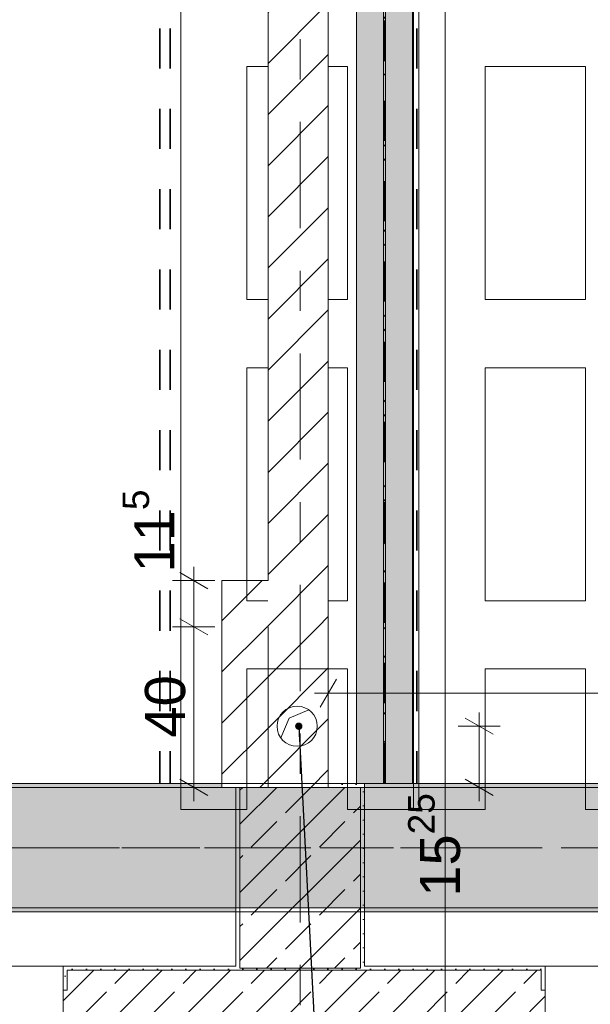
# Model space of a CAD drawing. Header units: metres. Extents: x -3.6 to 84.5, y -11 to 16.8.
# Tile 146 of 225: x 39.4 to 40.9, y 0.2 to 2.6. Entities that reach past the tile are written whole.
import ezdxf

# ---------------------------------------------------------------- set-up
doc = ezdxf.new("R2010")
doc.units = ezdxf.units.M
doc.header["$MEASUREMENT"] = 0
for name, pattern in [('Achse', [0.2, 0.1, -0.05, 0, -0.05]), ('Strichlinie doppelt', [0.546806, 0.264583, -0.105833, 0.070556, -0.105833]), ('Wipeout_Contour', [1, 0, -1])]:
    doc.linetypes.add(name, pattern=pattern)
for name, color, linetype in [('155 - Bemaßung_ Beschriftung.Ausbau - Deckenelemente', 7, 'Continuous'), ('305 - Elemente.Linie_ Schraffur - Deckenspiegel', 7, 'Continuous'), ('451 - Universal.Achsen Raster', 7, 'Continuous'), ('604 - Struktur.Wand Aussen', 7, 'Continuous'), ('605 - Struktur.Wand Innen', 7, 'Continuous'), ('607 - Struktur.Stütze', 7, 'Continuous'), ('608 - Struktur.Träger', 7, 'Continuous'), ('612 - Struktur.Stahlbau', 7, 'Continuous'), ('Abbruch_155 - Bemaßung_ Beschriftung.Ausbau - Deckenelemente', 7, 'Continuous'), ('Abbruch_605 - Struktur.Wand Innen', 7, 'Continuous'), ('Neubau_155 - Bemaßung_ Beschriftung.Ausbau - Deckenelemente', 7, 'Continuous'), ('Neubau_401 - Zone.Raum_ Raumbegrenzung_ Whg.', 7, 'Continuous'), ('Neubau_605 - Struktur.Wand Innen', 7, 'Continuous'), ('Neubau_612 - Struktur.Stahlbau', 7, 'Continuous')]:
    doc.layers.add(name, color=color, linetype=linetype)
doc.styles.add('ERSTELLTER_STIL_2', font='txt')
doc.linetypes.add('Abbruch 1', pattern='A,0,[1,2022.0244.A_L5A-PL04.08_iB_Deckenelemente 1.OG1.Shx,S=0.001984,R=0,X=0,Y=0],-0.25,0', length=0.25)
doc.dimstyles.new('ERSTELLTER_STIL__4', dxfattribs={"dimtxt": 0.1, "dimasz": 0.0532, "dimexe": 0.18, "dimexo": 0.0625, "dimgap": 0, "dimtad": 1, "dimzin": 0, "dimdsep": 46, "dimtxsty": 'ERSTELLTER_STIL_2', "dimblk": 'ARROWHEAD_2', "dimblk1": 'ARROWHEAD_2', "dimblk2": 'ARROWHEAD_2', "dimcen": 0.09, "dimse1": 1, "dimse2": 1, "dimclrd": 256, "dimclre": 256, "dimclrt": 256, "dimazin": 0, "dimtfac": 1, "dimtdec": 4, "dimtmove": 0, "dimatfit": 3, "dimfxl": 1, "dimtolj": 1, "dimtzin": 0, "dimarcsym": 0})
doc.dimstyles.new('ERSTELLTER_STIL__5', dxfattribs={"dimtxt": 0.1, "dimasz": 0.0532, "dimexe": 0.18, "dimexo": 0.0625, "dimgap": 0, "dimtad": 1, "dimtih": 1, "dimtoh": 1, "dimzin": 0, "dimdsep": 46, "dimtxsty": 'ERSTELLTER_STIL_2', "dimblk": 'ARROWHEAD_2', "dimblk1": 'ARROWHEAD_2', "dimblk2": 'ARROWHEAD_2', "dimcen": 0.09, "dimse1": 1, "dimse2": 1, "dimclrd": 256, "dimclre": 256, "dimclrt": 256, "dimazin": 0, "dimtfac": 1, "dimtdec": 4, "dimtmove": 2, "dimatfit": 3, "dimfxl": 1, "dimtolj": 1, "dimtzin": 0, "dimarcsym": 0})
doc.dimstyles.new('ERSTELLTER_STIL__6', dxfattribs={"dimtxt": 0.1, "dimasz": 0.0532, "dimexe": 0.18, "dimexo": 0.0625, "dimgap": 0, "dimtad": 1, "dimzin": 0, "dimdsep": 46, "dimtxsty": 'ERSTELLTER_STIL_2', "dimblk": 'ARROWHEAD_2', "dimblk1": 'ARROWHEAD_2', "dimblk2": 'ARROWHEAD_2', "dimcen": 0.09, "dimse1": 1, "dimse2": 1, "dimclrd": 256, "dimclre": 256, "dimclrt": 256, "dimazin": 0, "dimtfac": 1, "dimtdec": 4, "dimtmove": 2, "dimatfit": 3, "dimfxl": 1, "dimtolj": 1, "dimtzin": 0, "dimarcsym": 0})
doc.dimstyles.new('ERSTELLTER_STIL__7', dxfattribs={"dimtxt": 0.18, "dimasz": 0.03648, "dimexe": 0.18, "dimexo": 0.0625, "dimgap": 0, "dimtad": 0, "dimtih": 1, "dimtoh": 1, "dimdec": 4, "dimzin": 0, "dimdsep": 46, "dimcen": 0.09, "dimadec": 0, "dimazin": 0, "dimtfac": 1, "dimtdec": 4, "dimtmove": 0, "dimatfit": 3, "dimldrblk": 'ARROWHEAD_11', "dimfxl": 1, "dimtolj": 1, "dimtzin": 0, "dimarcsym": 0})
pattern_1 = [(45, (0, 0), (-0.08485281, 0.08485281), []), (45, (-0.04243, 0.04243), (-0.08485281, 0.08485281), [0.09, -0.03])]
pattern_2 = [(45, (0, 0), (-0.01767767, 0.01767767), [0, -0.025])]
pattern_3 = [(45, (0, 0), (-0.0636396, 0.0636396), [])]

# ---------------------------------------------------------------- blocks, each defined once
blk = doc.blocks.new('*D330')
at = {"layer": '155 - Bemaßung_ Beschriftung.Ausbau - Deckenelemente', "color": 160, "linetype": 'Continuous', "lineweight": 5, "true_color": 0x3232ff}
for p, q in [((40.2, 0.8825), (40.2, 0.9875)), ((43.745, 0.8825), (43.745, 0.9875)), ((40.2202, 0.97), (40.1798, 0.9)), ((43.7248, 0.9), (43.7652, 0.97)), ((40.1658, 0.935), (40.2, 0.935)), ((40.2, 0.935), (43.745, 0.935)), ((43.745, 0.935), (43.7792, 0.935))]:
    blk.add_line(p, q, dxfattribs=at)
at = {"layer": '155 - Bemaßung_ Beschriftung.Ausbau - Deckenelemente', "color": 160, "lineweight": 5, "true_color": 0x3232ff, "insert": (41.6805, 0.9356), "char_height": 0.1, "attachment_point": 7, "style": 'ERSTELLTER_STIL_2'}
blk.add_mtext('\\A1;{\\pql;\\fArial|b0|i0|c0|p38;3,54\\fArial|b0|i0|c0|p38;\\A1{\\H.66x;\\S5^  ;}}', dxfattribs=at)
blk = doc.blocks.new('ARROWHEAD_2')
at = {"color": 0, "linetype": 'Continuous', "lineweight": 0}
for p, q in [((-0.378, -0.655), (0.378, 0.655)), ((0, 0), (-1, 0))]:
    blk.add_line(p, q, dxfattribs=at)
blk = doc.blocks.new('*D331')
at = {"layer": '155 - Bemaßung_ Beschriftung.Ausbau - Deckenelemente', "color": 160, "linetype": 'Continuous', "lineweight": 5, "true_color": 0x3232ff}
for p, q in [((43.9555, 0.785), (43.9555, 0.8192)), ((44.008, 0.785), (43.903, 0.785)), ((43.9905, 0.7648), (43.9205, 0.8052)), ((43.9555, 0.71), (43.9555, 0.785)), ((43.9205, 0.7302), (43.9905, 0.6898)), ((44.008, 0.71), (43.903, 0.71)), ((43.9555, 0.6758), (43.9555, 0.71))]:
    blk.add_line(p, q, dxfattribs=at)
at = {"layer": '155 - Bemaßung_ Beschriftung.Ausbau - Deckenelemente', "color": 160, "lineweight": 5, "true_color": 0x3232ff, "insert": (43.9366, 0.7112), "char_height": 0.1, "attachment_point": 7, "rotation": 90, "style": 'ERSTELLTER_STIL_2'}
blk.add_mtext('\\A1;{\\pql;\\fArial|b0|i0|c0|p38;7\\fArial|b0|i0|c0|p38;\\A1{\\H.66x;\\S5^  ;}}', dxfattribs=at)
blk = doc.blocks.new('*D341')
at = {"layer": '155 - Bemaßung_ Beschriftung.Ausbau - Deckenelemente', "color": 160, "linetype": 'Continuous', "lineweight": 5, "true_color": 0x3232ff}
for p, q in [((39.83, 1.1202), (39.9, 1.0798)), ((39.9175, 1.1), (39.8125, 1.1)), ((39.865, 0.7), (39.865, 1.1)), ((39.83, 0.7202), (39.9, 0.6798)), ((39.9175, 0.7), (39.8125, 0.7)), ((39.865, 0.6658), (39.865, 0.7))]:
    blk.add_line(p, q, dxfattribs=at)
at = {"layer": '155 - Bemaßung_ Beschriftung.Ausbau - Deckenelemente', "color": 160, "lineweight": 5, "true_color": 0x3232ff, "insert": (39.845, 0.8241), "char_height": 0.1, "attachment_point": 7, "rotation": 90, "style": 'ERSTELLTER_STIL_2'}
blk.add_mtext('\\A1;{\\pql;\\fArial|b0|i0|c0|p38;40}', dxfattribs=at)
blk = doc.blocks.new('*D342')
at = {"layer": '155 - Bemaßung_ Beschriftung.Ausbau - Deckenelemente', "color": 160, "linetype": 'Continuous', "lineweight": 5, "true_color": 0x3232ff}
for p, q in [((39.9, 1.1948), (39.83, 1.2352)), ((39.865, 1.215), (39.865, 1.2492)), ((39.9175, 1.215), (39.8125, 1.215)), ((39.865, 1.1), (39.865, 1.215)), ((39.83, 1.1202), (39.9, 1.0798)), ((39.9175, 1.1), (39.8125, 1.1))]:
    blk.add_line(p, q, dxfattribs=at)
at = {"layer": '155 - Bemaßung_ Beschriftung.Ausbau - Deckenelemente', "color": 160, "lineweight": 5, "true_color": 0x3232ff, "insert": (39.8461, 1.2352), "char_height": 0.1, "attachment_point": 7, "rotation": 90, "style": 'ERSTELLTER_STIL_2'}
blk.add_mtext('\\A1;{\\pql;\\fArial|b0|i0|c0|p38;11\\fArial|b0|i0|c0|p38;\\A1{\\H.66x;\\S5^  ;}}', dxfattribs=at)
blk = doc.blocks.new('*D343')
at = {"layer": '155 - Bemaßung_ Beschriftung.Ausbau - Deckenelemente', "color": 160, "linetype": 'Continuous', "lineweight": 5, "true_color": 0x3232ff}
for p, q in [((40.5755, 0.8525), (40.5755, 0.8867)), ((40.6105, 0.8323), (40.5405, 0.8727)), ((40.628, 0.8525), (40.523, 0.8525)), ((40.5755, 0.7), (40.5755, 0.8525)), ((40.5405, 0.7202), (40.6105, 0.6798)), ((40.628, 0.7), (40.523, 0.7)), ((40.5755, 0.6658), (40.5755, 0.7))]:
    blk.add_line(p, q, dxfattribs=at)
at = {"layer": '155 - Bemaßung_ Beschriftung.Ausbau - Deckenelemente', "color": 160, "lineweight": 5, "true_color": 0x3232ff, "insert": (40.5571, 0.4278), "char_height": 0.1, "attachment_point": 7, "rotation": 90, "style": 'ERSTELLTER_STIL_2'}
blk.add_mtext('\\A1;{\\pql;\\fArial|b0|i0|c0|p38;15\\fArial|b0|i0|c0|p38;\\A1{\\H.66x;\\S25^  ;}}', dxfattribs=at)
blk = doc.blocks.new('ARROWHEAD_11')
at = {"color": 0, "linetype": 'Continuous', "lineweight": 0}
blk.add_line((0, 0), (-1, 0), dxfattribs=at)
at = {"color": 0, "linetype": 'Continuous', "lineweight": 0, "const_width": 0.25, "flags": 128}
blk.add_lwpolyline([(-0.125, 0, 1), (0.125, 0, 1)], format="xyb", close=True, dxfattribs=at)

msp = doc.modelspace()

# ---------------------------------------------------------------- hatches: boundary and pattern name
at = {"layer": '604 - Struktur.Wand Aussen', "linetype": 'Continuous', "lineweight": 0, "true_color": 0x000000}
h = msp.add_hatch(dxfattribs=at)
h.set_pattern_fill('Gips_0001', color=18, style=0, pattern_type=2)
h.set_pattern_definition(pattern_2)
h.paths.add_polyline_path([(39.55, 0.255), (39.54, 0.255), (39.54, 0.195), (39.55, 0.195)])
h = msp.add_hatch(dxfattribs=at)
h.set_pattern_fill('Gips_0001', color=18, style=0, pattern_type=2)
h.set_pattern_definition(pattern_2)
h.paths.add_polyline_path([(39.97, 0.255), (39.55, 0.255), (39.55, 0.245), (39.97, 0.245)])
h = msp.add_hatch(dxfattribs=at)
h.set_pattern_fill('Gips_0001', color=18, style=0, pattern_type=2)
h.set_pattern_definition(pattern_2)
h.paths.add_polyline_path([(40.29, 0.245), (40.73, 0.245), (40.73, 0.255), (40.29, 0.255)])
h = msp.add_hatch(dxfattribs=at)
h.set_pattern_fill('Gips_0001', color=18, style=0, pattern_type=2)
h.set_pattern_definition(pattern_2)
h.paths.add_polyline_path([(40.73, 0.255), (40.73, 0.195), (40.74, 0.195), (40.74, 0.255)])
h = msp.add_hatch(dxfattribs=at)
h.set_pattern_fill('Beton__Stahlbeton_0001', color=18, style=0, pattern_type=2)
h.set_pattern_definition(pattern_1)
h.paths.add_polyline_path([(39.55, 0.195), (39.54, 0.195), (39.54, 0.125), (39.55, 0.125), (39.58, 0.125), (39.58, 0.005), (40.7, 0.005), (40.7, 0.125), (40.73, 0.125), (40.74, 0.125), (40.74, 0.195), (40.73, 0.195), (40.73, 0.245), (39.55, 0.245)])
at = {"layer": '607 - Struktur.Stütze', "linetype": 'Continuous', "lineweight": 0, "true_color": 0x000000}
h = msp.add_hatch(dxfattribs=at)
h.set_pattern_fill('Gips_0001', color=18, style=0, pattern_type=2)
h.set_pattern_definition(pattern_2)
h.paths.add_polyline_path([(39.98, 0.7), (39.97, 0.7), (39.97, 0.255), (39.98, 0.255)])
h = msp.add_hatch(dxfattribs=at)
h.set_pattern_fill('Beton__Stahlbeton_0001', color=18, style=0, pattern_type=2)
h.set_pattern_definition(pattern_1)
h.paths.add_polyline_path([(39.98, 0.25), (40.28, 0.25), (40.28, 0.7), (39.98, 0.7)])
h = msp.add_hatch(dxfattribs=at)
h.set_pattern_fill('Gips_0001', color=18, style=0, pattern_type=2)
h.set_pattern_definition(pattern_2)
h.paths.add_polyline_path([(40.2, 0.7), (40.28, 0.7), (40.28, 0.255), (40.29, 0.255), (40.29, 0.71), (40.2, 0.71)])
h = msp.add_hatch(dxfattribs=at)
h.set_pattern_fill('Gips_0001', color=18, style=0, pattern_type=2)
h.set_pattern_definition(pattern_2)
h.paths.add_polyline_path([(39.97, 0.255), (39.97, 0.245), (40.29, 0.245), (40.29, 0.255), (40.28, 0.255), (40.28, 0.25), (39.98, 0.25), (39.98, 0.255)])
at = {"layer": '608 - Struktur.Träger', "linetype": 'Continuous', "lineweight": 0, "true_color": 0x000000}
h = msp.add_hatch(dxfattribs=at)
h.set_pattern_fill('Beton__Stahlbeton_0001', color=18, style=0, pattern_type=2)
h.set_pattern_definition(pattern_1)
h.paths.add_polyline_path([(0.69, 0.7), (0.38, 0.7), (0.38, 0.4), (0.69, 0.4), (3.97, 0.4), (4.29, 0.4), (7.57, 0.4), (7.89, 0.4), (11.17, 0.4), (11.49, 0.4), (14.77, 0.4), (15.09, 0.4), (18.37, 0.4), (18.69, 0.4), (21.97, 0.4), (22.29, 0.4), (25.57, 0.4), (25.89, 0.4), (29.17, 0.4), (29.49, 0.4), (32.77, 0.4), (33.09, 0.4), (36.37, 0.4), (36.69, 0.4), (39.97, 0.4), (40.29, 0.4), (43.57, 0.4), (43.89, 0.4), (47.17, 0.4), (47.49, 0.4), (50.77, 0.4), (51.09, 0.4), (51.8, 0.4), (51.97, 0.4), (54.37, 0.4), (54.69, 0.4), (57.97, 0.4), (58.29, 0.4), (61.57, 0.4), (61.88, 0.4), (61.88, 0.7), (61.57, 0.7), (58.29, 0.7), (57.97, 0.7), (54.69, 0.7), (54.37, 0.7), (51.97, 0.7), (51.8, 0.7), (51.09, 0.7), (50.77, 0.7), (47.49, 0.7), (47.16, 0.7), (43.89, 0.7), (43.57, 0.7), (40.29, 0.7), (39.935, 0.7), (36.69, 0.7), (36.37, 0.7), (33.09, 0.7), (32.77, 0.7), (29.49, 0.7), (29.17, 0.7), (25.89, 0.7), (25.57, 0.7), (22.29, 0.7), (21.97, 0.7), (18.69, 0.7), (18.37, 0.7), (15.09, 0.7), (14.77, 0.7), (11.49, 0.7), (11.17, 0.7), (7.89, 0.7), (7.57, 0.7), (4.29, 0.7), (3.97, 0.7)])
h = msp.add_hatch(dxfattribs=at)
h.set_pattern_fill('Gips_0001', color=18, style=0, pattern_type=2)
h.set_pattern_definition(pattern_2)
h.paths.add_polyline_path([(36.69, 0.71), (36.69, 0.7), (39.935, 0.7), (39.935, 0.71)])
h = msp.add_hatch(dxfattribs=at)
h.set_pattern_fill('Gips_0001', color=18, style=0, pattern_type=2)
h.set_pattern_definition(pattern_2)
h.paths.add_polyline_path([(43.57, 0.71), (40.29, 0.71), (40.29, 0.7), (43.57, 0.7)])
h = msp.add_hatch(dxfattribs=at)
h.set_pattern_fill('Gips_0001', color=18, style=0, pattern_type=2)
h.set_pattern_definition(pattern_2)
h.paths.add_polyline_path([(36.69, 0.4), (36.69, 0.39), (39.97, 0.39), (39.97, 0.4)])
h = msp.add_hatch(dxfattribs=at)
h.set_pattern_fill('Gips_0001', color=18, style=0, pattern_type=2)
h.set_pattern_definition(pattern_2)
h.paths.add_polyline_path([(40.29, 0.4), (40.29, 0.39), (43.57, 0.39), (43.57, 0.4)])
at = {"layer": '612 - Struktur.Stahlbau', "linetype": 'Continuous', "lineweight": 0, "true_color": 0x30307f}
msp.add_hatch(color=177, dxfattribs=at).paths.add_polyline_path([(40.27, 5.19), (40.41, 5.19), (40.41, 0.71), (40.27, 0.71)])
at = {"layer": 'Abbruch_605 - Struktur.Wand Innen', "linetype": 'Continuous', "lineweight": 0, "true_color": 0x000000}
h = msp.add_hatch(dxfattribs=at)
h.set_pattern_fill('MW_Ziegel_0001', color=18, style=0, pattern_type=2)
h.set_pattern_definition(pattern_3)
h.paths.add_polyline_path([(40.2, 1.1), (40.05, 1.1), (40.05, 0.7), (40.2, 0.7)])
at = {"layer": 'Neubau_612 - Struktur.Stahlbau', "linetype": 'Continuous', "lineweight": 0, "true_color": 0x000000}
h = msp.add_hatch(dxfattribs=at)
h.set_pattern_fill('Metall__Stahl_0001', color=18, style=0, pattern_type=2)
h.set_pattern_definition([(135, (0, 0), (0.05303301, 0.05303301), []), (135, (-0.01768, -0.01768), (0.05303301, 0.05303301), [])])
h.paths.add_polyline_path([(40.3428, 0.71), (40.3428, 5.19), (40.3373, 5.19), (40.3373, 0.71)])

# ---------------------------------------------------------------- linework, layer by layer
at = {"layer": '155 - Bemaßung_ Beschriftung.Ausbau - Deckenelemente', "color": 7, "linetype": 'Achse', "lineweight": 35}
for p, q in [((39.781, 5.19), (39.781, 0.71)), ((39.806, 5.19), (39.806, 0.71)), ((40.42, 5.19), (40.42, 0.71))]:
    msp.add_line(p, q, dxfattribs=at)
at = {"layer": '305 - Elemente.Linie_ Schraffur - Deckenspiegel', "color": 7, "linetype": 'Continuous', "lineweight": 9}
for p, q in [((39.8325, 5.31), (39.8325, 0.645)), ((40.4125, 5.31), (40.4125, 0.645)), ((40.4255, 5.31), (40.4255, 0.645)), ((39.9975, 2.495), (39.9975, 1.915)), ((39.9975, 2.495), (40.2475, 2.495)), ((40.2475, 1.915), (40.2475, 2.495)), ((40.5905, 2.495), (40.5905, 1.915)), ((40.5905, 2.495), (40.8405, 2.495)), ((40.8405, 1.915), (40.8405, 2.495)), ((39.9975, 1.915), (40.2475, 1.915)), ((40.5905, 1.915), (40.8405, 1.915)), ((39.9975, 1.745), (40.2475, 1.745)), ((39.9975, 1.745), (39.9975, 1.165)), ((40.2475, 1.165), (40.2475, 1.745)), ((40.5905, 1.745), (40.8405, 1.745)), ((40.5905, 1.745), (40.5905, 1.165)), ((40.8405, 1.165), (40.8405, 1.745)), ((39.9975, 1.165), (40.2475, 1.165)), ((40.5905, 1.165), (40.8405, 1.165)), ((39.9975, 0.995), (40.2475, 0.995)), ((39.9975, 0.645), (39.9975, 0.995)), ((40.2475, 0.645), (40.2475, 0.995)), ((40.5905, 0.995), (40.8405, 0.995)), ((40.5905, 0.645), (40.5905, 0.995)), ((40.8405, 0.645), (40.8405, 0.995)), ((39.8325, 0.645), (39.9975, 0.645)), ((40.2475, 0.645), (40.4125, 0.645)), ((40.4255, 0.645), (40.5905, 0.645)), ((40.8405, 0.645), (41.0055, 0.645))]:
    msp.add_line(p, q, dxfattribs=at)
at = {"layer": '451 - Universal.Achsen Raster', "color": 160, "linetype": 'Strichlinie doppelt', "lineweight": 9, "true_color": 0x3232ff}
msp.add_line((64.935, 0.55), (-3.175, 0.55), dxfattribs=at)
at = {"layer": '604 - Struktur.Wand Aussen', "color": 7, "linetype": 'Continuous', "lineweight": 13}
for p, q in [((39.54, 0.255), (37.14, 0.255)), ((41.94, 0.255), (40.74, 0.255)), ((40.73, 0.245), (39.55, 0.245)), ((39.55, 0.245), (39.55, 0.195)), ((40.73, 0.245), (40.73, 0.195)), ((39.54, 0.125), (39.54, 0.195)), ((40.74, 0.125), (40.74, 0.195))]:
    msp.add_line(p, q, dxfattribs=at)
at = {"layer": '604 - Struktur.Wand Aussen', "color": 7, "linetype": 'Continuous', "lineweight": 5}
for p, q in [((39.54, 0.245), (39.54, 0.255)), ((39.55, 0.255), (39.54, 0.255)), ((40.73, 0.255), (40.74, 0.255)), ((40.74, 0.245), (40.74, 0.255)), ((39.54, 0.195), (39.54, 0.245)), ((40.74, 0.195), (40.74, 0.245)), ((39.55, 0.195), (39.54, 0.195)), ((40.73, 0.195), (40.74, 0.195))]:
    msp.add_line(p, q, dxfattribs=at)
at = {"layer": '604 - Struktur.Wand Aussen', "color": 7, "linetype": 'Continuous', "lineweight": 5, "flags": 128}
for points in [[(39.97, 0.255), (39.55, 0.255)], [(40.73, 0.255), (40.29, 0.255)]]:
    msp.add_lwpolyline(points, dxfattribs=at)
at = {"layer": '607 - Struktur.Stütze', "color": 7, "linetype": 'Continuous', "lineweight": 5, "flags": 128}
for points in [[(39.97, 0.7), (39.97, 0.255)], [(40.29, 0.255), (40.29, 0.71), (40.2, 0.71)]]:
    msp.add_lwpolyline(points, dxfattribs=at)
at = {"layer": '607 - Struktur.Stütze', "color": 7, "linetype": 'Continuous', "lineweight": 13, "flags": 128}
msp.add_lwpolyline([(39.98, 0.25), (40.28, 0.25), (40.28, 0.7), (39.98, 0.7)], close=True, dxfattribs=at)
at = {"layer": '608 - Struktur.Träger', "color": 7, "linetype": 'Continuous', "lineweight": 13}
for p, q in [((0.38, 0.71), (61.88, 0.71)), ((39.935, 0.7), (36.69, 0.7)), ((40.29, 0.7), (39.935, 0.7)), ((43.57, 0.7), (40.29, 0.7)), ((0.38, 0.39), (61.88, 0.39))]:
    msp.add_line(p, q, dxfattribs=at)
at = {"layer": '608 - Struktur.Träger', "color": 7, "linetype": 'Continuous', "lineweight": 5}
for p, q in [((39.935, 0.71), (36.69, 0.71)), ((39.935, 0.71), (39.935, 0.7)), ((40.29, 0.71), (40.29, 0.7)), ((43.57, 0.71), (40.29, 0.71)), ((39.97, 0.4), (39.97, 0.39)), ((40.29, 0.4), (40.29, 0.39)), ((39.97, 0.39), (36.69, 0.39)), ((43.57, 0.39), (40.29, 0.39))]:
    msp.add_line(p, q, dxfattribs=at)
at = {"layer": '608 - Struktur.Träger', "color": 7, "linetype": 'Achse', "lineweight": 9}
msp.add_line((0.38, 0.55), (61.88, 0.55), dxfattribs=at)
at = {"layer": '608 - Struktur.Träger', "color": 7, "linetype": 'Continuous', "lineweight": 13, "flags": 128}
msp.add_lwpolyline([(54.69, 0.4), (54.37, 0.4), (51.97, 0.4), (51.8, 0.4), (51.09, 0.4), (50.77, 0.4), (47.49, 0.4), (47.17, 0.4), (43.89, 0.4), (43.57, 0.4), (40.29, 0.4), (39.97, 0.4), (36.69, 0.4), (36.37, 0.4), (33.09, 0.4), (32.77, 0.4), (29.49, 0.4), (29.17, 0.4), (25.89, 0.4), (25.57, 0.4), (22.29, 0.4), (21.97, 0.4), (18.69, 0.4), (18.37, 0.4)], dxfattribs=at)
at = {"layer": 'Abbruch_155 - Bemaßung_ Beschriftung.Ausbau - Deckenelemente', "color": 7, "linetype": 'Abbruch 1', "lineweight": 18}
for start, end in [(90, 180), (0, 90), (180, 270), (270, 0)]:
    msp.add_arc((40.1225, 0.8525), 0.05, start, end, dxfattribs=at)
at = {"layer": 'Abbruch_605 - Struktur.Wand Innen', "color": 7, "linetype": 'Abbruch 1', "lineweight": 18, "flags": 128}
for points in [[(40.05, 1.1), (40.05, 0.7)], [(40.2, 0.7), (40.2, 1.1)]]:
    msp.add_lwpolyline(points, dxfattribs=at)
at = {"layer": 'Neubau_155 - Bemaßung_ Beschriftung.Ausbau - Deckenelemente', "color": 1, "linetype": 'Continuous', "lineweight": 5}
for p, q in [((40.1025, 0.8725), (40.1513, 0.8934)), ((40.0816, 0.8237), (40.1025, 0.8725))]:
    msp.add_line(p, q, dxfattribs=at)
at = {"layer": 'Neubau_401 - Zone.Raum_ Raumbegrenzung_ Whg.', "color": 1, "linetype": 'Continuous', "lineweight": 9}
msp.add_line((40.491, -1.3085), (40.491, 4.3938), dxfattribs=at)
at = {"layer": 'Neubau_605 - Struktur.Wand Innen', "color": 1, "linetype": 'Continuous', "lineweight": 18, "flags": 128}
for points in [[(39.935, 1.215), (39.935, 0.7)], [(39.98, 0.7), (39.935, 0.7)]]:
    msp.add_lwpolyline(points, dxfattribs=at)
at = {"layer": 'Neubau_612 - Struktur.Stahlbau', "color": 1, "linetype": 'Continuous', "lineweight": 13}
for p, q in [((40.27, 0.71), (40.27, 5.19)), ((40.41, 0.71), (40.41, 5.19)), ((40.41, 0.71), (40.27, 0.71))]:
    msp.add_line(p, q, dxfattribs=at)
at = {"layer": 'Neubau_612 - Struktur.Stahlbau', "color": 1, "linetype": 'Continuous', "lineweight": 9}
for p, q in [((40.3373, 5.19), (40.3373, 0.71)), ((40.3428, 5.19), (40.3428, 0.71)), ((40.3428, 0.71), (40.3373, 0.71))]:
    msp.add_line(p, q, dxfattribs=at)
at = {"layer": 'Neubau_612 - Struktur.Stahlbau', "color": 1, "linetype": 'Achse', "lineweight": 9}
msp.add_line((40.34, 0.71), (40.34, 5.19), dxfattribs=at)

# ---------------------------------------------------------------- dimensions: what is measured, and where the dimension line sits
at = {"layer": '155 - Bemaßung_ Beschriftung.Ausbau - Deckenelemente', "color": 160, "linetype": 'Continuous', "lineweight": 5, "true_color": 0x3232ff}
for base, p1, p2, dimstyle, picture, middle in [((43.9555041, 0.78498227), (40.2, 0.70998226), (43.74498893, 0.78498227), 'ERSTELLTER_STIL__6', '*D331', (43.8855041, 0.88434155)), ((40.5755, 0.8525), (40.2, 0.7), (40.1225, 0.8525), 'ERSTELLTER_STIL__4', '*D343', (40.5055, 0.6772))]:
    dim = msp.add_linear_dim(base=base, p1=p1, p2=p2, angle=90, dimstyle=dimstyle, dxfattribs=at)
    dim.commit()
    dim.dimension.update_dxf_attribs({"geometry": picture, "text_midpoint": middle, "dimtype": 160, "text_rotation": 90})

# ---------------------------------------------------------------- leaders
at = {"layer": '155 - Bemaßung_ Beschriftung.Ausbau - Deckenelemente', "color": 1, "linetype": 'Continuous', "lineweight": 9, "annotation_type": 0, "has_hookline": 1, "hookline_direction": 0, "text_width": 0.9317}
msp.add_leader([(40.1265, 0.8525), (40.2046, -0.6329), (40.305, -0.6329)], dimstyle='ERSTELLTER_STIL__7', dxfattribs=at)

# ---------------------------------------------------------------- next in the draw order: wipeouts: each hides what was drawn before it
at = {"color": 254, "linetype": 'Wipeout_Contour', "lineweight": 0, "ltscale": 160.811155}
msp.add_wipeout([(40.2, 3.305), (40.05, 3.305), (40.05, 1.1), (40.2, 1.1)], dxfattribs=at).dxf.layer = '605 - Struktur.Wand Innen'

# ---------------------------------------------------------------- next in the draw order: hatches: boundary and pattern name
at = {"layer": '605 - Struktur.Wand Innen', "linetype": 'Continuous', "lineweight": 0, "true_color": 0x000000}
h = msp.add_hatch(dxfattribs=at)
h.set_pattern_fill('MW_Ziegel_0001', color=18, style=0, pattern_type=2)
h.set_pattern_definition(pattern_3)
h.paths.add_polyline_path([(40.2, 3.305), (40.05, 3.305), (40.05, 1.1), (40.2, 1.1)])
at = {"layer": 'Neubau_605 - Struktur.Wand Innen', "linetype": 'Continuous', "lineweight": 0, "true_color": 0x000000}
h = msp.add_hatch(dxfattribs=at)
h.set_pattern_fill('MW_Ziegel_0001', color=18, style=0, pattern_type=2)
h.set_pattern_definition(pattern_3)
h.paths.add_polyline_path([(39.935, 1.215), (40.05, 1.1), (40.05, 1.215)])
h = msp.add_hatch(dxfattribs=at)
h.set_pattern_fill('MW_Ziegel_0001', color=18, style=0, pattern_type=2)
h.set_pattern_definition(pattern_3)
h.paths.add_polyline_path([(39.935, 1.1), (40.05, 1.1), (39.935, 1.215)])
h = msp.add_hatch(dxfattribs=at)
h.set_pattern_fill('MW_Ziegel_0001', color=18, style=0, pattern_type=2)
h.set_pattern_definition(pattern_3)
h.paths.add_polyline_path([(39.935, 1.1), (39.935, 0.7), (40.05, 0.7), (40.05, 1.1)])

# ---------------------------------------------------------------- next in the draw order: linework, layer by layer
at = {"layer": '451 - Universal.Achsen Raster', "color": 160, "linetype": 'Strichlinie doppelt', "lineweight": 9, "true_color": 0x3232ff}
msp.add_line((40.13, -10.585), (40.13, 16.355), dxfattribs=at)
at = {"layer": '605 - Struktur.Wand Innen', "color": 7, "linetype": 'Continuous', "lineweight": 18, "flags": 128}
for points in [[(40.2, 1.1), (40.2, 3.305)], [(40.05, 3.19), (40.05, 1.215)]]:
    msp.add_lwpolyline(points, dxfattribs=at)
at = {"layer": 'Neubau_605 - Struktur.Wand Innen', "color": 1, "linetype": 'Continuous', "lineweight": 18, "flags": 128}
for points in [[(39.935, 1.215), (40.05, 1.215)], [(40.05, 0.7), (40.05, 1.1)]]:
    msp.add_lwpolyline(points, dxfattribs=at)

# ---------------------------------------------------------------- next in the draw order: dimensions: what is measured, and where the dimension line sits
at = {"layer": '155 - Bemaßung_ Beschriftung.Ausbau - Deckenelemente', "color": 160, "linetype": 'Continuous', "lineweight": 5, "true_color": 0x3232ff}
dim = msp.add_linear_dim(base=(43.74499, 0.93498), p1=(40.2, 5.18998), p2=(43.74499, 0.78498), dimstyle='ERSTELLTER_STIL__5', dxfattribs=at)
dim.commit()
dim.dimension.update_dxf_attribs({"geometry": '*D330', "text_midpoint": (41.94543, 1.00498), "dimtype": 160})
for base, p1, p2, picture, middle in [((39.865, 1.2149822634), (40.05, 1.0999822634), (39.935, 1.2149822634), '*D342', (39.7949999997, 1.4465067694)), ((39.865, 1.1), (39.935, 0.7), (40.05, 1.1), '*D341', (39.795, 0.9003))]:
    dim = msp.add_linear_dim(base=base, p1=p1, p2=p2, angle=90, dimstyle='ERSTELLTER_STIL__4', dxfattribs=at)
    dim.commit()
    dim.dimension.update_dxf_attribs({"geometry": picture, "text_midpoint": middle, "dimtype": 160, "text_rotation": 90})

doc.saveas('drawing.dxf')
